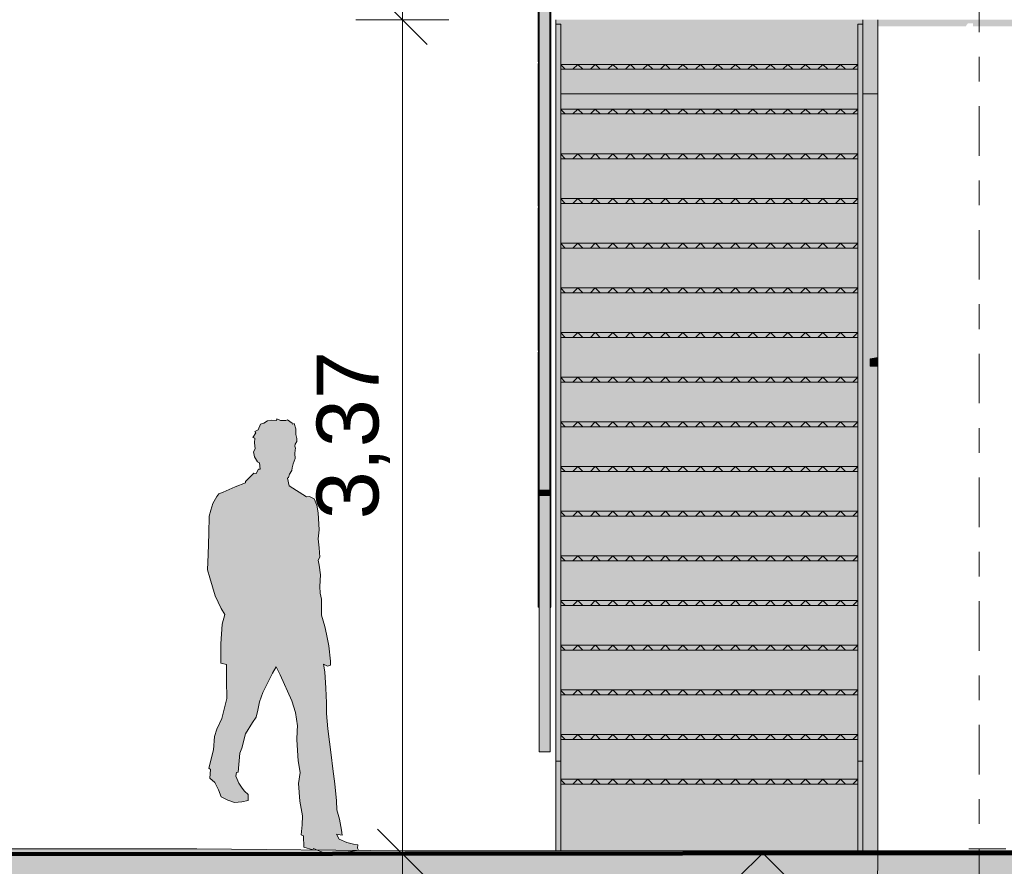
# Model space of a CAD drawing. Header units: metres. Extents: x -111 to -1, y -8 to 26.
# Tile 6 of 209: x -61.63 to -57.65, y -0.07 to 3.35. Entities that reach past the tile are written whole.
import ezdxf
from ezdxf.enums import TextEntityAlignment as Align

# ---------------------------------------------------------------- set-up
doc = ezdxf.new("R2010")
doc.units = ezdxf.units.M
doc.header["$MEASUREMENT"] = 0
for name, pattern in [('Raster', [0.4, 0.2, -0.1, 0, -0.1]), ('Strichlinie eng', [0.23, 0.15, -0.08]), ('Untersicht', [0.2, 0.15, -0.05])]:
    doc.linetypes.add(name, pattern=pattern)
for name, color, linetype in [('10 Wand außen', 7, 'Continuous'), ('10 Wand innen tragend', 7, 'Continuous'), ('20 Decke', 7, 'Continuous'), ('40 Absturzsicherung', 7, 'Continuous'), ('40 Treppe', 7, 'Continuous'), ('60 Auffüllung gesamt', 7, 'Continuous'), ('60 Ausstattung außen', 7, 'Continuous'), ('60 Gelände 2D Übersicht', 7, 'Continuous'), ('90 Achsraster', 7, 'Continuous'), ('94 Genehmigungsplanung Bemaßung', 7, 'Continuous')]:
    doc.layers.add(name, color=color, linetype=linetype)
doc.styles.add('ERSTELLTER_STIL_1', font='arial.ttf')
doc.styles.add('ERSTELLTER_STIL_2', font='arial.ttf')
doc.dimstyles.new('ERSTELLTER_STIL__1', dxfattribs={"dimtxt": 0.25, "dimasz": 0.19, "dimexe": 0.18, "dimexo": 0.1, "dimgap": 0, "dimtad": 1, "dimtih": 1, "dimtoh": 1, "dimzin": 0, "dimdsep": 46, "dimtxsty": 'ERSTELLTER_STIL_2', "dimblk": 'ARROWHEAD_6', "dimblk1": 'ARROWHEAD_6', "dimblk2": 'ARROWHEAD_6', "dimcen": 0.09, "dimclrd": 7, "dimclre": 7, "dimclrt": 7, "dimazin": 0, "dimtfac": 1, "dimtdec": 4, "dimtmove": 0, "dimatfit": 3, "dimfxl": 1, "dimtolj": 1, "dimtzin": 0, "dimarcsym": 0})
doc.dimstyles.new('ERSTELLTER_STIL__2', dxfattribs={"dimtxt": 0.2, "dimasz": 0.19, "dimexe": 0.18, "dimexo": 0.1, "dimgap": 0, "dimtad": 1, "dimzin": 0, "dimdsep": 46, "dimtxsty": 'ERSTELLTER_STIL_2', "dimblk": 'ARROWHEAD_10', "dimblk1": 'ARROWHEAD_10', "dimblk2": 'ARROWHEAD_10', "dimcen": 0.09, "dimclrd": 256, "dimclre": 256, "dimclrt": 256, "dimazin": 0, "dimtfac": 1, "dimtdec": 4, "dimtmove": 0, "dimatfit": 3, "dimfxl": 1, "dimtolj": 1, "dimtzin": 0, "dimarcsym": 0})
doc.dimstyles.new('ERSTELLTER_STIL__3', dxfattribs={"dimtxt": 0.25, "dimasz": 0.19, "dimexe": 0.18, "dimexo": 0.1, "dimgap": 0, "dimtad": 1, "dimzin": 0, "dimdsep": 46, "dimtxsty": 'ERSTELLTER_STIL_2', "dimblk": 'ARROWHEAD_6', "dimblk1": 'ARROWHEAD_6', "dimblk2": 'ARROWHEAD_6', "dimcen": 0.09, "dimclrd": 7, "dimclre": 7, "dimclrt": 7, "dimazin": 0, "dimtfac": 1, "dimtdec": 4, "dimtmove": 0, "dimatfit": 3, "dimfxl": 1, "dimtolj": 1, "dimtzin": 0, "dimarcsym": 0})

# ---------------------------------------------------------------- blocks, each defined once
blk = doc.blocks.new('Mann gehend Kontur 02 27[14]_1', base_point=(-60.3644, -0.0208))
at = {"layer": '60 Ausstattung außen', "linetype": 'Continuous', "lineweight": 0, "true_color": 0xffffff}
blk.add_hatch(color=7, dxfattribs=at).paths.add_polyline_path([(-60.5923, 0.7344), (-60.5755, 0.7031), (-60.5285, 0.5977), (-60.5139, 0.5498), (-60.5061, 0.4968), (-60.5078, 0.4765), (-60.5083, 0.4399), (-60.5038, 0.3553), (-60.4954, 0.3078), (-60.5027, 0.2633), (-60.4971, 0.1917), (-60.4854, 0.1325), (-60.487, 0.097), (-60.4915, 0.0558), (-60.4814, 0.0524), (-60.4809, 0.0062), (-60.4445, -0.0051), (-60.4411, 0.0011), (-60.3974, -0.0186), (-60.3644, -0.0208), (-60.3201, -0.0158), (-60.2927, -0.0118), (-60.2596, -0.0062), (-60.2636, 0.0028), (-60.263, 0.0158), (-60.2793, 0.0181), (-60.3073, 0.0254), (-60.3381, 0.0384), (-60.3481, 0.0592), (-60.3252, 0.0541), (-60.328, 0.0756), (-60.3364, 0.1195), (-60.3476, 0.1573), (-60.3487, 0.1934), (-60.3549, 0.2621), (-60.3633, 0.323), (-60.3705, 0.38), (-60.3834, 0.4848), (-60.3885, 0.5468), (-60.3885, 0.5891), (-60.3913, 0.6494), (-60.3963, 0.7142), (-60.4014, 0.7458), (-60.3851, 0.7379), (-60.3733, 0.7413), (-60.3722, 0.7582), (-60.3801, 0.8197), (-60.389, 0.8666), (-60.3963, 0.8981), (-60.4098, 0.9444), (-60.4092, 1.0081), (-60.4148, 1.0323), (-60.4159, 1.0595), (-60.4131, 1.1063), (-60.4182, 1.1452), (-60.4226, 1.166), (-60.4154, 1.1785), (-60.4187, 1.2152), (-60.4226, 1.2519), (-60.4182, 1.2885), (-60.4226, 1.3579), (-60.4277, 1.3879), (-60.4389, 1.4132), (-60.4579, 1.4228), (-60.4702, 1.4217), (-60.5397, 1.4662), (-60.547, 1.4978), (-60.5419, 1.5006), (-60.538, 1.5136), (-60.5296, 1.5277), (-60.5274, 1.5395), (-60.5235, 1.5553), (-60.5162, 1.5773), (-60.5173, 1.597), (-60.5162, 1.6111), (-60.5145, 1.6184), (-60.5167, 1.6263), (-60.5162, 1.6349), (-60.5089, 1.6456), (-60.5083, 1.658), (-60.5134, 1.6732), (-60.513, 1.6961), (-60.5193, 1.7185), (-60.5257, 1.7153), (-60.5281, 1.719), (-60.5459, 1.7336), (-60.5531, 1.7307), (-60.5744, 1.7307), (-60.589, 1.7369), (-60.5911, 1.7304), (-60.6097, 1.7313), (-60.6271, 1.7291), (-60.6416, 1.7193), (-60.655, 1.7157), (-60.6646, 1.6923), (-60.6782, 1.6855), (-60.6741, 1.6804), (-60.6864, 1.6613), (-60.6786, 1.6584), (-60.6797, 1.6398), (-60.6775, 1.6162), (-60.6836, 1.6043), (-60.6803, 1.584), (-60.668, 1.5637), (-60.659, 1.5592), (-60.6573, 1.5332), (-60.664, 1.5332), (-60.6736, 1.5163), (-60.6825, 1.5174), (-60.7156, 1.4836), (-60.7167, 1.4785), (-60.7576, 1.4627), (-60.8069, 1.4407), (-60.8242, 1.434), (-60.8326, 1.4227), (-60.8477, 1.3956), (-60.8556, 1.3684), (-60.8623, 1.3436), (-60.864, 1.2732), (-60.8673, 1.1885), (-60.8701, 1.1276), (-60.8606, 1.0949), (-60.8393, 1.0222), (-60.8147, 0.9713), (-60.799, 0.9465), (-60.8108, 0.907), (-60.8164, 0.828), (-60.8158, 0.7936), (-60.8164, 0.7502), (-60.7934, 0.7445), (-60.7929, 0.6791), (-60.7912, 0.6074), (-60.801, 0.5688), (-60.8121, 0.526), (-60.8315, 0.4828), (-60.8416, 0.4528), (-60.8449, 0.3998), (-60.8645, 0.326), (-60.8575, 0.3197), (-60.8599, 0.2851), (-60.8402, 0.268), (-60.8259, 0.2386), (-60.8147, 0.2099), (-60.7878, 0.1963), (-60.7604, 0.1862), (-60.7312, 0.189), (-60.7055, 0.1946), (-60.7049, 0.2059), (-60.7059, 0.2189), (-60.72, 0.233), (-60.7301, 0.2448), (-60.743, 0.2645), (-60.7548, 0.2933), (-60.7525, 0.3074), (-60.7464, 0.3091), (-60.7396, 0.3864), (-60.7307, 0.4067), (-60.7161, 0.4648), (-60.6881, 0.5099), (-60.673, 0.5313), (-60.6668, 0.5601), (-60.6596, 0.5929), (-60.6461, 0.6318), (-60.6075, 0.7096)])
at = {"layer": '60 Ausstattung außen', "color": 7, "linetype": 'Continuous', "lineweight": 13, "flags": 128}
blk.add_lwpolyline([(-60.5923, 0.7344), (-60.6075, 0.7096), (-60.6461, 0.6318), (-60.6596, 0.5929), (-60.6668, 0.5601), (-60.673, 0.5313), (-60.6881, 0.5099), (-60.7161, 0.4648), (-60.7307, 0.4067), (-60.7396, 0.3864), (-60.7464, 0.3091), (-60.7525, 0.3074), (-60.7548, 0.2933), (-60.743, 0.2645), (-60.7301, 0.2448), (-60.72, 0.233), (-60.7059, 0.2189), (-60.7049, 0.2059), (-60.7055, 0.1946), (-60.7312, 0.189), (-60.7604, 0.1862), (-60.7878, 0.1963), (-60.8147, 0.2099), (-60.8259, 0.2386), (-60.8402, 0.268), (-60.8599, 0.2851), (-60.8575, 0.3197), (-60.8645, 0.326), (-60.8449, 0.3998), (-60.8416, 0.4528), (-60.8315, 0.4828), (-60.8121, 0.526), (-60.801, 0.5688), (-60.7912, 0.6074), (-60.7929, 0.6791), (-60.7934, 0.7445), (-60.8164, 0.7502), (-60.8158, 0.7936), (-60.8164, 0.828), (-60.8108, 0.907), (-60.799, 0.9465), (-60.8147, 0.9713), (-60.8393, 1.0222), (-60.8606, 1.0949), (-60.8701, 1.1276), (-60.8673, 1.1885), (-60.864, 1.2732), (-60.8623, 1.3436), (-60.8556, 1.3684), (-60.8477, 1.3956), (-60.8326, 1.4227), (-60.8242, 1.434), (-60.8069, 1.4407), (-60.7576, 1.4627), (-60.7167, 1.4785), (-60.7156, 1.4836), (-60.6825, 1.5174), (-60.6736, 1.5163), (-60.664, 1.5332), (-60.6573, 1.5332), (-60.659, 1.5592), (-60.668, 1.5637), (-60.6803, 1.584), (-60.6836, 1.6043), (-60.6775, 1.6162), (-60.6797, 1.6398), (-60.6786, 1.6584), (-60.6864, 1.6613), (-60.6741, 1.6804), (-60.6782, 1.6855), (-60.6646, 1.6923), (-60.655, 1.7157), (-60.6416, 1.7193), (-60.6271, 1.7291), (-60.6097, 1.7313), (-60.5911, 1.7304), (-60.589, 1.7369), (-60.5744, 1.7307), (-60.5531, 1.7307), (-60.5459, 1.7336), (-60.5281, 1.719), (-60.5257, 1.7153), (-60.5193, 1.7185), (-60.513, 1.6961), (-60.5134, 1.6732), (-60.5083, 1.658), (-60.5089, 1.6456), (-60.5162, 1.6349), (-60.5167, 1.6263), (-60.5145, 1.6184), (-60.5162, 1.6111), (-60.5173, 1.597), (-60.5162, 1.5773), (-60.5235, 1.5553), (-60.5274, 1.5395), (-60.5296, 1.5277), (-60.538, 1.5136), (-60.5419, 1.5006), (-60.547, 1.4978), (-60.5397, 1.4662), (-60.4702, 1.4217), (-60.4579, 1.4228), (-60.4389, 1.4132), (-60.4277, 1.3879), (-60.4226, 1.3579), (-60.4182, 1.2885), (-60.4226, 1.2519), (-60.4187, 1.2152), (-60.4154, 1.1785), (-60.4226, 1.166), (-60.4182, 1.1452), (-60.4131, 1.1063), (-60.4159, 1.0595), (-60.4148, 1.0323), (-60.4092, 1.0081), (-60.4098, 0.9444), (-60.3963, 0.8981), (-60.389, 0.8666), (-60.3801, 0.8197), (-60.3722, 0.7582), (-60.3733, 0.7413), (-60.3851, 0.7379), (-60.4014, 0.7458), (-60.3963, 0.7142), (-60.3913, 0.6494), (-60.3885, 0.5891), (-60.3885, 0.5468), (-60.3834, 0.4848), (-60.3705, 0.38), (-60.3633, 0.323), (-60.3549, 0.2621), (-60.3487, 0.1934), (-60.3476, 0.1573), (-60.3364, 0.1195), (-60.328, 0.0756), (-60.3252, 0.0541), (-60.3481, 0.0592), (-60.3381, 0.0384), (-60.3073, 0.0254), (-60.2793, 0.0181), (-60.263, 0.0158), (-60.2636, 0.0028), (-60.2596, -0.0062), (-60.2927, -0.0118), (-60.3201, -0.0158), (-60.3644, -0.0208), (-60.3974, -0.0186), (-60.4411, 0.0011), (-60.4445, -0.0051), (-60.4809, 0.0062), (-60.4814, 0.0524), (-60.4915, 0.0558), (-60.487, 0.097), (-60.4854, 0.1325), (-60.4971, 0.1917), (-60.5027, 0.2633), (-60.4954, 0.3078), (-60.5038, 0.3553), (-60.5083, 0.4399), (-60.5078, 0.4765), (-60.5061, 0.4968), (-60.5139, 0.5498), (-60.5285, 0.5977), (-60.5755, 0.7031)], close=True, dxfattribs=at)
blk = doc.blocks.new('*D120', base_point=(-27236.1321, 0))
at = {"layer": '94 Genehmigungsplanung Bemaßung', "color": 7, "linetype": 'Continuous', "lineweight": 13}
for p, q in [((-58.1625, 9.3843), (-58.1625, 9.7593)), ((-17.3411, 9.3843), (-17.3411, 9.7593)), ((-58.0625, 9.6718), (-58.2625, 9.4718)), ((-17.2411, 9.6718), (-17.4411, 9.4718)), ((-58.3125, 9.5718), (-58.1625, 9.5718)), ((-58.1625, 9.5718), (-17.3411, 9.5718))]:
    blk.add_line(p, q, dxfattribs=at)
at = {"layer": '94 Genehmigungsplanung Bemaßung', "color": 7, "lineweight": 13, "insert": (-38.1808, 9.6218), "char_height": 0.25, "attachment_point": 7, "style": 'ERSTELLTER_STIL_2'}
blk.add_mtext('\\A1;{\\pql;\\fArial|b0|i0|c0|p0;\\W1.000000;40,82}', dxfattribs=at)
blk = doc.blocks.new('ARROWHEAD_6')
at = {"color": 0, "linetype": 'Continuous', "lineweight": 0}
for p, q in [((-0.5, -0.5), (0.5, 0.5)), ((0, 0), (-1, 0))]:
    blk.add_line(p, q, dxfattribs=at)
blk = doc.blocks.new('*D135', base_point=(-27236.1321, 0))
at = {"layer": '60 Gelände 2D Übersicht', "linetype": 'Continuous', "lineweight": 18, "true_color": 0xf50000}
for points in [[(-58.627, -0.0183), (-58.727, -0.1183), (-58.527, -0.1183)], [(-58.627, -1.4218), (-58.527, -1.3218), (-58.727, -1.3218)]]:
    blk.add_hatch(color=1, dxfattribs=at).paths.add_polyline_path(points)
at = {"layer": '60 Gelände 2D Übersicht', "color": 1, "linetype": 'Continuous', "lineweight": 18, "true_color": 0xf50000}
for p, q in [((-58.4395, -0.0183), (-58.8145, -0.0183)), ((-58.627, -0.0183), (-58.727, -0.1183)), ((-58.627, -0.0183), (-58.527, -0.1183)), ((-58.527, -0.1183), (-58.727, -0.1183)), ((-58.627, -1.3218), (-58.627, -0.1183)), ((-58.727, -1.3218), (-58.527, -1.3218)), ((-58.627, -1.4218), (-58.727, -1.3218)), ((-58.627, -1.4218), (-58.527, -1.3218)), ((-58.4395, -1.4218), (-58.8145, -1.4218))]:
    blk.add_line(p, q, dxfattribs=at)
at = {"layer": '60 Gelände 2D Übersicht', "color": 1, "lineweight": 18, "true_color": 0xf50000, "insert": (-58.6191, -1.0373), "char_height": 0.2, "attachment_point": 7, "rotation": 90, "style": 'ERSTELLTER_STIL_2'}
blk.add_mtext('\\A1;{\\pql;\\fArial|b0|i0|c0|p0;\\W1.000000;1,40\\fArial|b0|i0|c0|p0;\\W1.000000;\\A1{\\H.66x;\\S5^  ;}}', dxfattribs=at)
blk = doc.blocks.new('ARROWHEAD_10')
at = {"linetype": 'Continuous', "lineweight": 0}
blk.add_hatch(color=0, dxfattribs=at).paths.add_polyline_path([(-0.525, 0.525), (0, 0), (-0.525, -0.525)])
at = {"color": 0, "linetype": 'Continuous', "lineweight": 0}
blk.add_line((0, 0), (-1, 0), dxfattribs=at)
blk = doc.blocks.new('*D136', base_point=(-27236.1321, 0))
at = {"layer": '94 Genehmigungsplanung Bemaßung', "color": 7, "linetype": 'Continuous', "lineweight": 13}
for p, q in [((-60.1824, 3.45), (-59.9824, 3.25)), ((-59.8949, 3.35), (-60.2699, 3.35)), ((-60.0824, -0.0205), (-60.0824, 3.35)), ((-60.1824, 0.0795), (-59.9824, -0.1205)), ((-59.8949, -0.0205), (-60.2699, -0.0205)), ((-60.0824, -0.1705), (-60.0824, -0.0205))]:
    blk.add_line(p, q, dxfattribs=at)
at = {"layer": '94 Genehmigungsplanung Bemaßung', "color": 7, "lineweight": 13, "insert": (-60.1324, 1.3311), "char_height": 0.25, "attachment_point": 7, "rotation": 90, "style": 'ERSTELLTER_STIL_2'}
blk.add_mtext('\\A1;{\\pql;\\fArial|b0|i0|c0|p0;\\W1.000000;3,37}', dxfattribs=at)
blk = doc.blocks.new('*D137', base_point=(-27236.1321, 0))
at = {"layer": '94 Genehmigungsplanung Bemaßung', "color": 7, "linetype": 'Continuous', "lineweight": 13}
for p, q in [((-60.0824, 4.3481), (-60.0824, 4.4981)), ((-59.9824, 4.2481), (-60.1824, 4.4481)), ((-59.8949, 4.3481), (-60.2699, 4.3481)), ((-60.0824, 3.35), (-60.0824, 4.3481)), ((-60.1824, 3.45), (-59.9824, 3.25)), ((-59.8949, 3.35), (-60.2699, 3.35))]:
    blk.add_line(p, q, dxfattribs=at)
at = {"layer": '94 Genehmigungsplanung Bemaßung', "color": 7, "lineweight": 13, "insert": (-60.1324, 3.5154), "char_height": 0.25, "attachment_point": 7, "rotation": 90, "style": 'ERSTELLTER_STIL_2'}
blk.add_mtext('\\A1;{\\pql;\\fArial|b0|i0|c0|p0;\\W1.000000;1,00}', dxfattribs=at)
blk = doc.blocks.new('Standard-Rastermarker[22]_1', base_point=(-57.7525, 10))
at = {"layer": '90 Achsraster', "color": 14, "linetype": 'Raster', "lineweight": 18, "true_color": 0xa80000}
blk.add_line((-57.7525, 9), (-57.7525, -1), dxfattribs=at)
at = {"layer": '90 Achsraster', "color": 14, "lineweight": 18, "true_color": 0xa80000, "style": 'ERSTELLTER_STIL_1'}
for tag, p in [('AC_MarkerText_1_0', (-57.7525, 10.5)), ('AC_MarkerText_1_1', (-57.7525, -2.2))]:
    blk.add_attdef(tag, text='', height=0.3, rotation=360, dxfattribs=at).set_placement(p, align=Align.TOP_CENTER)

msp = doc.modelspace()

# ---------------------------------------------------------------- hatches: boundary and pattern name
at = {"layer": '10 Wand außen', "linetype": 'Continuous', "lineweight": 0, "true_color": 0x000000}
for points in [[(-58.1625, 3.35), (-58.1625, 3.3226), (-57.8072, 3.3226), (-57.7978, 3.3359), (-57.7772, 3.3359), (-57.7772, 3.3226), (-55.8072, 3.3226), (-55.7978, 3.3359), (-55.7772, 3.3359), (-55.7772, 3.3226), (-53.8072, 3.3226), (-53.7978, 3.3359), (-53.7772, 3.3359), (-53.7772, 3.3226), (-51.8072, 3.3226), (-51.7978, 3.3359), (-51.7772, 3.3359), (-51.7772, 3.3226), (-49.8072, 3.3226), (-49.7978, 3.3359), (-49.7772, 3.3359), (-49.7772, 3.3226), (-47.8072, 3.3226), (-47.7978, 3.3359), (-47.7772, 3.3359), (-47.7772, 3.3226), (-45.8072, 3.3226), (-45.7978, 3.3359), (-45.7772, 3.3359), (-45.7772, 3.3226), (-43.8072, 3.3226), (-43.7978, 3.3359), (-43.7772, 3.3359), (-43.7772, 3.3226), (-41.8072, 3.3226), (-41.7978, 3.3359), (-41.7772, 3.3359), (-41.7772, 3.3226), (-39.8072, 3.3226), (-39.7978, 3.3359), (-39.7772, 3.3359), (-39.7772, 3.3226), (-37.924, 3.3226), (-37.924, 1.8506), (-37.9269, 1.8451), (-37.9269, 1.7882), (-37.924, 1.7867), (-37.924, 0.1506), (-37.9269, 0.1451), (-37.9269, 0.0882), (-37.924, 0.0867), (-37.924, -0.0045), (-37.7874, -0.0044), (-37.7874, 0), (-37.8011, 0), (-37.8011, 0.3), (-37.8411, 0.3), (-37.8411, 0.33), (-37.8011, 0.33), (-37.8011, 2), (-37.8411, 2), (-37.8411, 2.03), (-37.8011, 2.03), (-37.8011, 3.35)], [(-58.1925, 1.95), (-58.1625, 1.95), (-58.1625, 1.985), (-58.1925, 1.98)]]:
    msp.add_hatch(color=18, dxfattribs=at).paths.add_polyline_path(points)
at = {"layer": '10 Wand innen tragend', "linetype": 'Continuous', "lineweight": 0, "true_color": 0x000000}
for points in [[(-58.2425, 3.05), (-59.4425, 3.05), (-59.4425, 2.9889), (-58.2425, 2.9889)], [(-58.2225, 3.05), (-58.2225, -0.0085), (-58.1625, -0.0085), (-58.1625, 1.95), (-58.1925, 1.95), (-58.1925, 1.98), (-58.1625, 1.985), (-58.1625, 3.05)], [(-59.4425, 2.8083), (-58.2425, 2.8083), (-58.2425, 2.9689), (-59.4425, 2.9689)], [(-58.2425, 2.7883), (-59.4425, 2.7883), (-59.4425, 2.6278), (-58.2425, 2.6278)], [(-59.4425, 2.4472), (-58.2425, 2.4472), (-58.2425, 2.6078), (-59.4425, 2.6078)], [(-59.4425, 2.4272), (-59.4425, 2.2667), (-58.2425, 2.2667), (-58.2425, 2.4272)], [(-59.4425, 2.2467), (-59.4425, 2.0861), (-58.2425, 2.0861), (-58.2425, 2.2467)], [(-59.4425, 2.0661), (-59.4425, 1.9056), (-58.2425, 1.9056), (-58.2425, 2.0661)], [(-59.4425, 1.8856), (-59.4425, 1.725), (-58.2425, 1.725), (-58.2425, 1.8856)], [(-58.2425, 1.705), (-59.4425, 1.705), (-59.4425, 1.5444), (-58.2425, 1.5444)], [(-59.4425, 1.3639), (-58.2425, 1.3639), (-58.2425, 1.5244), (-59.4425, 1.5244)], [(-58.2425, 1.3439), (-59.4425, 1.3439), (-59.4425, 1.1833), (-58.2425, 1.1833)], [(-59.4425, 1.0028), (-58.2425, 1.0028), (-58.2425, 1.1633), (-59.4425, 1.1633)], [(-59.4425, 0.8222), (-58.2425, 0.8222), (-58.2425, 0.9828), (-59.4425, 0.9828)], [(-59.4425, 0.6417), (-58.2425, 0.6417), (-58.2425, 0.8022), (-59.4425, 0.8022)], [(-59.4425, 0.4611), (-58.2425, 0.4611), (-58.2425, 0.6217), (-59.4425, 0.6217)], [(-59.4425, 0.4411), (-59.4425, 0.2806), (-58.2425, 0.2806), (-58.2425, 0.4411)], [(-59.4425, -0.0087), (-58.2425, -0.0085), (-58.2425, 0.2606), (-59.4425, 0.2606)]]:
    msp.add_hatch(color=18, dxfattribs=at).paths.add_polyline_path(points)
at = {"layer": '20 Decke', "linetype": 'Continuous', "lineweight": 0, "true_color": 0x000000}
for points in [[(-59.4425, 3.3322), (-59.4425, 3.1694), (-58.2425, 3.1694), (-58.2425, 3.3322), (-58.2225, 3.3322), (-58.2225, 3.35), (-59.4625, 3.35), (-59.4625, 3.3322)], [(-58.1625, 3.35), (-58.2225, 3.35), (-58.2225, 3.05), (-58.1625, 3.05)], [(-59.4425, 3.1494), (-59.4425, 3.05), (-58.2425, 3.05), (-58.2425, 3.1494)]]:
    msp.add_hatch(color=18, dxfattribs=at).paths.add_polyline_path(points)
at = {"layer": '40 Absturzsicherung', "linetype": 'Continuous', "lineweight": 0, "true_color": 0x000000}
for points in [[(-59.53, 4.3631), (-59.53, 1.447), (-59.485, 1.447), (-59.485, 4.3631)], [(-59.5325, 3.1801), (-59.53, 3.1801), (-59.53, 3.7564), (-59.5325, 3.7564)], [(-59.485, 3.1801), (-59.4825, 3.1801), (-59.4825, 3.7564), (-59.485, 3.7564)], [(-59.5325, 3.1801), (-59.5325, 3.1732), (-59.53, 3.1732), (-59.53, 3.1801)], [(-59.53, 3.1732), (-59.5325, 3.1732), (-59.5325, 2.5969), (-59.53, 2.5969)], [(-59.485, 3.1801), (-59.485, 3.1732), (-59.4825, 3.1732), (-59.4825, 3.1801)], [(-59.485, 2.5969), (-59.4825, 2.5969), (-59.4825, 3.1732), (-59.485, 3.1732)], [(-59.5325, 2.5969), (-59.5325, 2.5899), (-59.53, 2.5899), (-59.53, 2.5969)], [(-59.5325, 2.5899), (-59.5325, 2.0137), (-59.53, 2.0137), (-59.53, 2.5899)], [(-59.485, 2.5969), (-59.485, 2.5899), (-59.4825, 2.5899), (-59.4825, 2.5969)], [(-59.485, 2.5899), (-59.485, 2.0137), (-59.4825, 2.0137), (-59.4825, 2.5899)], [(-59.5325, 2.0137), (-59.5325, 2.0067), (-59.53, 2.0067), (-59.53, 2.0137)], [(-59.5325, 2.0067), (-59.5325, 0.9767), (-59.53, 0.9767), (-59.53, 2.0067)], [(-59.485, 2.0137), (-59.485, 2.0067), (-59.4825, 2.0067), (-59.4825, 2.0137)], [(-59.4825, 2.0067), (-59.485, 2.0067), (-59.485, 0.9767), (-59.4825, 0.9767)], [(-59.53, 1.447), (-59.53, 1.432), (-59.485, 1.432), (-59.485, 1.447)], [(-59.53, 1.4268), (-59.485, 1.4268), (-59.485, 1.432), (-59.53, 1.432)], [(-59.53, 0.3918), (-59.485, 0.3918), (-59.485, 1.4268), (-59.53, 1.4268)]]:
    msp.add_hatch(color=18, dxfattribs=at).paths.add_polyline_path(points)
at = {"layer": '40 Treppe', "linetype": 'Continuous', "lineweight": 0, "true_color": 0x000000}
for points in [[(-59.4625, 3.3322), (-59.4625, 0.3536), (-59.4425, 0.3536), (-59.4425, 3.3322)], [(-58.2425, 3.3322), (-58.2425, 0.3536), (-58.2225, 0.3536), (-58.2225, 3.3322)], [(-58.2425, 3.1494), (-58.2425, 3.1694), (-59.4425, 3.1694), (-59.4425, 3.1494)], [(-58.2425, 2.9689), (-58.2425, 2.9889), (-59.4425, 2.9889), (-59.4425, 2.9689)], [(-58.2425, 2.7883), (-58.2425, 2.8083), (-59.4425, 2.8083), (-59.4425, 2.7883)], [(-58.2425, 2.6078), (-58.2425, 2.6278), (-59.4425, 2.6278), (-59.4425, 2.6078)], [(-58.2425, 2.4272), (-58.2425, 2.4472), (-59.4425, 2.4472), (-59.4425, 2.4272)], [(-58.2425, 2.2467), (-58.2425, 2.2667), (-59.4425, 2.2667), (-59.4425, 2.2467)], [(-58.2425, 2.0661), (-58.2425, 2.0861), (-59.4425, 2.0861), (-59.4425, 2.0661)], [(-58.2425, 1.8856), (-58.2425, 1.9056), (-59.4425, 1.9056), (-59.4425, 1.8856)], [(-58.2425, 1.705), (-58.2425, 1.725), (-59.4425, 1.725), (-59.4425, 1.705)], [(-58.2425, 1.5244), (-58.2425, 1.5444), (-59.4425, 1.5444), (-59.4425, 1.5244)], [(-58.2425, 1.3439), (-58.2425, 1.3639), (-59.4425, 1.3639), (-59.4425, 1.3439)], [(-58.2425, 1.1633), (-58.2425, 1.1833), (-59.4425, 1.1833), (-59.4425, 1.1633)], [(-58.2425, 0.9828), (-58.2425, 1.0028), (-59.4425, 1.0028), (-59.4425, 0.9828)], [(-58.2425, 0.8022), (-58.2425, 0.8222), (-59.4425, 0.8222), (-59.4425, 0.8022)], [(-58.2425, 0.6217), (-58.2425, 0.6417), (-59.4425, 0.6417), (-59.4425, 0.6217)], [(-58.2425, 0.4411), (-58.2425, 0.4611), (-59.4425, 0.4611), (-59.4425, 0.4411)], [(-59.4425, 0.3536), (-59.4625, 0.3536), (-59.4625, -0.0087), (-59.4425, -0.0087)], [(-58.2225, 0.3536), (-58.2425, 0.3536), (-58.2425, -0.0085), (-58.2225, -0.0085)], [(-58.2425, 0.2606), (-58.2425, 0.2806), (-59.4425, 0.2806), (-59.4425, 0.2606)]]:
    msp.add_hatch(color=18, dxfattribs=at).paths.add_polyline_path(points)
at = {"layer": '40 Treppe', "linetype": 'Continuous', "lineweight": 18, "true_color": 0xa85100}
h = msp.add_hatch(dxfattribs=at)
h.set_pattern_fill('Raster_5x5_Diagonal_0001', color=34, style=0, pattern_type=2)
h.set_pattern_definition([(135, (-58.24249, 3.169444), (0.0353553, 0.0353553), []), (45, (-58.24249, 3.169444), (-0.0353553, 0.0353553), [])])
h.paths.add_polyline_path([(-58.2425, 3.1494), (-58.2425, 3.1694), (-59.4425, 3.1694), (-59.4425, 3.1494)])
h = msp.add_hatch(dxfattribs=at)
h.set_pattern_fill('Raster_5x5_Diagonal_0001', color=34, style=0, pattern_type=2)
h.set_pattern_definition([(135, (-58.24249, 2.98889), (0.0353553, 0.0353553), []), (45, (-58.24249, 2.98889), (-0.0353553, 0.0353553), [])])
h.paths.add_polyline_path([(-58.2425, 2.9689), (-58.2425, 2.9889), (-59.4425, 2.9889), (-59.4425, 2.9689)])
h = msp.add_hatch(dxfattribs=at)
h.set_pattern_fill('Raster_5x5_Diagonal_0001', color=34, style=0, pattern_type=2)
h.set_pattern_definition([(135, (-58.24249, 2.808333), (0.0353553, 0.0353553), []), (45, (-58.24249, 2.808333), (-0.0353553, 0.0353553), [])])
h.paths.add_polyline_path([(-58.2425, 2.7883), (-58.2425, 2.8083), (-59.4425, 2.8083), (-59.4425, 2.7883)])
h = msp.add_hatch(dxfattribs=at)
h.set_pattern_fill('Raster_5x5_Diagonal_0001', color=34, style=0, pattern_type=2)
h.set_pattern_definition([(135, (-58.24249, 2.62778), (0.0353553, 0.0353553), []), (45, (-58.24249, 2.62778), (-0.0353553, 0.0353553), [])])
h.paths.add_polyline_path([(-58.2425, 2.6078), (-58.2425, 2.6278), (-59.4425, 2.6278), (-59.4425, 2.6078)])
h = msp.add_hatch(dxfattribs=at)
h.set_pattern_fill('Raster_5x5_Diagonal_0001', color=34, style=0, pattern_type=2)
h.set_pattern_definition([(135, (-58.24249, 2.44722), (0.0353553, 0.0353553), []), (45, (-58.24249, 2.44722), (-0.0353553, 0.0353553), [])])
h.paths.add_polyline_path([(-58.2425, 2.4272), (-58.2425, 2.4472), (-59.4425, 2.4472), (-59.4425, 2.4272)])
h = msp.add_hatch(dxfattribs=at)
h.set_pattern_fill('Raster_5x5_Diagonal_0001', color=34, style=0, pattern_type=2)
h.set_pattern_definition([(135, (-58.24249, 2.266667), (0.0353553, 0.0353553), []), (45, (-58.24249, 2.266667), (-0.0353553, 0.0353553), [])])
h.paths.add_polyline_path([(-58.2425, 2.2467), (-58.2425, 2.2667), (-59.4425, 2.2667), (-59.4425, 2.2467)])
h = msp.add_hatch(dxfattribs=at)
h.set_pattern_fill('Raster_5x5_Diagonal_0001', color=34, style=0, pattern_type=2)
h.set_pattern_definition([(135, (-58.24249, 2.08611), (0.0353553, 0.0353553), []), (45, (-58.24249, 2.08611), (-0.0353553, 0.0353553), [])])
h.paths.add_polyline_path([(-58.2425, 2.0661), (-58.2425, 2.0861), (-59.4425, 2.0861), (-59.4425, 2.0661)])
h = msp.add_hatch(dxfattribs=at)
h.set_pattern_fill('Raster_5x5_Diagonal_0001', color=34, style=0, pattern_type=2)
h.set_pattern_definition([(135, (-58.24249, 1.905556), (0.0353553, 0.0353553), []), (45, (-58.24249, 1.905556), (-0.0353553, 0.0353553), [])])
h.paths.add_polyline_path([(-58.2425, 1.8856), (-58.2425, 1.9056), (-59.4425, 1.9056), (-59.4425, 1.8856)])
h = msp.add_hatch(dxfattribs=at)
h.set_pattern_fill('Raster_5x5_Diagonal_0001', color=34, style=0, pattern_type=2)
h.set_pattern_definition([(135, (-58.24249, 1.725), (0.0353553, 0.0353553), []), (45, (-58.24249, 1.725), (-0.0353553, 0.0353553), [])])
h.paths.add_polyline_path([(-58.2425, 1.705), (-58.2425, 1.725), (-59.4425, 1.725), (-59.4425, 1.705)])
h = msp.add_hatch(dxfattribs=at)
h.set_pattern_fill('Raster_5x5_Diagonal_0001', color=34, style=0, pattern_type=2)
h.set_pattern_definition([(135, (-58.24249, 1.544444), (0.0353553, 0.0353553), []), (45, (-58.24249, 1.544444), (-0.0353553, 0.0353553), [])])
h.paths.add_polyline_path([(-58.2425, 1.5244), (-58.2425, 1.5444), (-59.4425, 1.5444), (-59.4425, 1.5244)])
h = msp.add_hatch(dxfattribs=at)
h.set_pattern_fill('Raster_5x5_Diagonal_0001', color=34, style=0, pattern_type=2)
h.set_pattern_definition([(135, (-58.24249, 1.36389), (0.0353553, 0.0353553), []), (45, (-58.24249, 1.36389), (-0.0353553, 0.0353553), [])])
h.paths.add_polyline_path([(-58.2425, 1.3439), (-58.2425, 1.3639), (-59.4425, 1.3639), (-59.4425, 1.3439)])
h = msp.add_hatch(dxfattribs=at)
h.set_pattern_fill('Raster_5x5_Diagonal_0001', color=34, style=0, pattern_type=2)
h.set_pattern_definition([(135, (-58.24249, 1.183333), (0.0353553, 0.0353553), []), (45, (-58.24249, 1.183333), (-0.0353553, 0.0353553), [])])
h.paths.add_polyline_path([(-58.2425, 1.1633), (-58.2425, 1.1833), (-59.4425, 1.1833), (-59.4425, 1.1633)])
h = msp.add_hatch(dxfattribs=at)
h.set_pattern_fill('Raster_5x5_Diagonal_0001', color=34, style=0, pattern_type=2)
h.set_pattern_definition([(135, (-58.24249, 1.00278), (0.0353553, 0.0353553), []), (45, (-58.24249, 1.00278), (-0.0353553, 0.0353553), [])])
h.paths.add_polyline_path([(-58.2425, 0.9828), (-58.2425, 1.0028), (-59.4425, 1.0028), (-59.4425, 0.9828)])
h = msp.add_hatch(dxfattribs=at)
h.set_pattern_fill('Raster_5x5_Diagonal_0001', color=34, style=0, pattern_type=2)
h.set_pattern_definition([(135, (-58.24249, 0.82222), (0.0353553, 0.0353553), []), (45, (-58.24249, 0.82222), (-0.0353553, 0.0353553), [])])
h.paths.add_polyline_path([(-58.2425, 0.8022), (-58.2425, 0.8222), (-59.4425, 0.8222), (-59.4425, 0.8022)])
h = msp.add_hatch(dxfattribs=at)
h.set_pattern_fill('Raster_5x5_Diagonal_0001', color=34, style=0, pattern_type=2)
h.set_pattern_definition([(135, (-58.24249, 0.641667), (0.0353553, 0.0353553), []), (45, (-58.24249, 0.641667), (-0.0353553, 0.0353553), [])])
h.paths.add_polyline_path([(-58.2425, 0.6217), (-58.2425, 0.6417), (-59.4425, 0.6417), (-59.4425, 0.6217)])
h = msp.add_hatch(dxfattribs=at)
h.set_pattern_fill('Raster_5x5_Diagonal_0001', color=34, style=0, pattern_type=2)
h.set_pattern_definition([(135, (-58.24249, 0.46111), (0.0353553, 0.0353553), []), (45, (-58.24249, 0.46111), (-0.0353553, 0.0353553), [])])
h.paths.add_polyline_path([(-58.2425, 0.4411), (-58.2425, 0.4611), (-59.4425, 0.4611), (-59.4425, 0.4411)])
h = msp.add_hatch(dxfattribs=at)
h.set_pattern_fill('Raster_5x5_Diagonal_0001', color=34, style=0, pattern_type=2)
h.set_pattern_definition([(135, (-58.24249, 0.280556), (0.0353553, 0.0353553), []), (45, (-58.24249, 0.280556), (-0.0353553, 0.0353553), [])])
h.paths.add_polyline_path([(-58.2425, 0.2606), (-58.2425, 0.2806), (-59.4425, 0.2806), (-59.4425, 0.2606)])
at = {"layer": '60 Auffüllung gesamt', "linetype": 'Continuous', "lineweight": 18, "true_color": 0xffa8a8}
h = msp.add_hatch(dxfattribs=at)
h.set_pattern_fill('Boden__gewachsen_0001', color=21, style=0, pattern_type=2)
h.set_pattern_definition([(45, (-27236.1321, 0), (-0.2121320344, 0.2121320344), []), (45, (-27236.2028, 0.0707), (-0.424264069, 0.424264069), []), (45, (-27236.2735, 0.1414), (-0.424264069, 0.424264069), []), (135, (-27236.34423, 0.21213), (0.07071067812, 0.07071067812), [0.3, -0.3])])
h.paths.add_polyline_path([(-111.2436, -1.5701), (-104.7799, -1.5203), (-101.3177, -1.5261), (-81.1349, -1.6859), (-78.0305, -1.6923), (-73.0924, -1.2973), (-53.2761, -1.4627), (-37.9393, -1.2031), (-33.9251, -1.5799), (-30.5758, -1.539), (-30.5297, -1.5398), (-18.2829, -1.4943), (-18.1757, -1.4962), (-18.0684, -1.4982), (-17.9612, -1.5002), (-17.8543, -1.5021), (-17.7478, -1.5041), (-10.3433, -1.3808), (-2.348, -1.2492), (-2.348, -2.5), (-2.3419, -2.5), (-2.3419, -0.5242), (-2.7288, -0.5145), (-3.1755, -0.498), (-3.1746, -0.4985), (-3.1746, -0.5015), (-3.1772, -0.503), (-3.1798, -0.5015), (-3.1798, -0.4985), (-3.1787, -0.4979), (-3.1872, -0.4976), (-3.1856, -0.4985), (-3.1856, -0.5015), (-3.1882, -0.503), (-3.1908, -0.5015), (-3.1908, -0.4985), (-3.1891, -0.4975), (-16.6165, 0), (-17.1837, 0), (-17.2367, -0.0004), (-60.0718, -0.0088), (-60.9134, 0), (-63.3853, 0), (-64.4135, -0.0089), (-107.7138, -0.0237), (-108.6391, -0.0237), (-108.9048, -0.0619), (-111.2436, -0.8438)])
h.paths.add_polyline_path([(-10.9964, -0.5607), (-10.9938, -0.5592), (-10.9912, -0.5607), (-10.9912, -0.5637), (-10.9938, -0.5652), (-10.9964, -0.5637)], flags=0)
h.paths.add_polyline_path([(-10.9938, -0.7652), (-10.9964, -0.7637), (-10.9964, -0.7607), (-10.9938, -0.7592), (-10.9912, -0.7607), (-10.9912, -0.7637)], flags=0)
h.paths.add_polyline_path([(-10.9964, -0.3637), (-10.9964, -0.3607), (-10.9938, -0.3592), (-10.9912, -0.3607), (-10.9912, -0.3637), (-10.9938, -0.3652)], flags=0)
h.paths.add_polyline_path([(-10.9828, -0.5652), (-10.9854, -0.5637), (-10.9854, -0.5607), (-10.9828, -0.5592), (-10.9802, -0.5607), (-10.9802, -0.5637)], flags=0)
h.paths.add_polyline_path([(-10.9854, -0.3607), (-10.9828, -0.3592), (-10.9802, -0.3607), (-10.9802, -0.3637), (-10.9828, -0.3652), (-10.9854, -0.3637)], flags=0)
h.paths.add_polyline_path([(-10.9854, -0.7607), (-10.9828, -0.7592), (-10.9802, -0.7607), (-10.9802, -0.7637), (-10.9828, -0.7652), (-10.9854, -0.7637)], flags=0)
h.paths.add_polyline_path([(-3.1908, -1.0985), (-3.1882, -1.097), (-3.1856, -1.0985), (-3.1856, -1.1015), (-3.1882, -1.103), (-3.1908, -1.1015)], flags=0)
h.paths.add_polyline_path([(-3.1908, -0.7015), (-3.1908, -0.6985), (-3.1882, -0.697), (-3.1856, -0.6985), (-3.1856, -0.7015), (-3.1882, -0.703)], flags=0)
h.paths.add_polyline_path([(-3.1908, -0.8985), (-3.1882, -0.897), (-3.1856, -0.8985), (-3.1856, -0.9015), (-3.1882, -0.903), (-3.1908, -0.9015)], flags=0)
h.paths.add_polyline_path([(-3.1798, -0.7015), (-3.1798, -0.6985), (-3.1772, -0.697), (-3.1746, -0.6985), (-3.1746, -0.7015), (-3.1772, -0.703)], flags=0)
h.paths.add_polyline_path([(-3.1798, -1.1015), (-3.1798, -1.0985), (-3.1772, -1.097), (-3.1746, -1.0985), (-3.1746, -1.1015), (-3.1772, -1.103)], flags=0)
h.paths.add_polyline_path([(-3.1798, -0.8985), (-3.1772, -0.897), (-3.1746, -0.8985), (-3.1746, -0.9015), (-3.1772, -0.903), (-3.1798, -0.9015)], flags=0)

# ---------------------------------------------------------------- linework, layer by layer
at = {"layer": '10 Wand außen', "color": 7, "linetype": 'Continuous', "lineweight": 13}
for p, q in [((-58.1625, 3.35), (-58.1625, -0.0085)), ((-58.1625, 1.985), (-58.1925, 1.98)), ((-58.1925, 1.98), (-58.1925, 1.95)), ((-58.1925, 1.95), (-58.1625, 1.95))]:
    msp.add_line(p, q, dxfattribs=at)
at = {"layer": '10 Wand innen tragend', "color": 7, "linetype": 'Continuous', "lineweight": 13}
msp.add_line((-58.2225, 3.05), (-58.1625, 3.05), dxfattribs=at)
at = {"layer": '20 Decke', "color": 7, "linetype": 'Continuous', "lineweight": 13}
for p, q in [((-59.4625, 3.3322), (-59.4625, 3.35)), ((-58.2225, 3.3322), (-58.2225, 3.35)), ((-59.4625, 3.3322), (-59.4425, 3.3322)), ((-58.2425, 3.3322), (-58.2225, 3.3322)), ((-59.4425, 3.05), (-58.2425, 3.05))]:
    msp.add_line(p, q, dxfattribs=at)
at = {"layer": '40 Absturzsicherung', "color": 250, "linetype": 'Continuous', "lineweight": 25, "true_color": 0x191919}
for p, q in [((-59.53, 1.447), (-59.53, 4.3631)), ((-59.485, 1.447), (-59.485, 4.3631)), ((-59.5325, 3.1801), (-59.5325, 3.7564)), ((-59.4825, 3.1801), (-59.4825, 3.7564)), ((-59.53, 3.1801), (-59.5325, 3.1801)), ((-59.5325, 3.1801), (-59.5325, 3.1732)), ((-59.5325, 3.1732), (-59.53, 3.1732)), ((-59.5325, 2.5969), (-59.5325, 3.1732)), ((-59.4825, 3.1801), (-59.485, 3.1801)), ((-59.485, 3.1732), (-59.4825, 3.1732)), ((-59.4825, 3.1732), (-59.4825, 3.1801)), ((-59.4825, 2.5969), (-59.4825, 3.1732)), ((-59.53, 2.5969), (-59.5325, 2.5969)), ((-59.5325, 2.5969), (-59.5325, 2.5899)), ((-59.5325, 2.5899), (-59.53, 2.5899)), ((-59.5325, 2.0137), (-59.5325, 2.5899)), ((-59.4825, 2.5969), (-59.485, 2.5969)), ((-59.485, 2.5899), (-59.4825, 2.5899)), ((-59.4825, 2.5899), (-59.4825, 2.5969)), ((-59.4825, 2.0137), (-59.4825, 2.5899)), ((-59.53, 2.0137), (-59.5325, 2.0137)), ((-59.5325, 2.0137), (-59.5325, 2.0067)), ((-59.5325, 2.0067), (-59.53, 2.0067)), ((-59.5325, 0.9767), (-59.5325, 2.0067)), ((-59.4825, 2.0137), (-59.485, 2.0137)), ((-59.485, 2.0067), (-59.4825, 2.0067)), ((-59.4825, 2.0067), (-59.4825, 2.0137)), ((-59.4825, 0.9767), (-59.4825, 2.0067)), ((-59.53, 1.447), (-59.53, 1.432)), ((-59.485, 1.447), (-59.53, 1.447)), ((-59.53, 1.432), (-59.485, 1.432)), ((-59.485, 1.432), (-59.485, 1.447)), ((-59.5325, 0.9767), (-59.53, 0.9767)), ((-59.485, 0.9767), (-59.4825, 0.9767))]:
    msp.add_line(p, q, dxfattribs=at)
at = {"layer": '40 Absturzsicherung', "color": 7, "linetype": 'Continuous', "lineweight": 13}
for p, q in [((-59.53, 1.432), (-59.53, 1.4268)), ((-59.485, 1.4268), (-59.485, 1.432)), ((-59.53, 1.4268), (-59.485, 1.4268)), ((-59.53, 0.3918), (-59.53, 1.4268)), ((-59.485, 0.3918), (-59.485, 1.4268)), ((-59.53, 0.3918), (-59.485, 0.3918))]:
    msp.add_line(p, q, dxfattribs=at)
at = {"layer": '40 Treppe', "color": 7, "linetype": 'Continuous', "lineweight": 13}
for p, q in [((-59.4625, 0.3536), (-59.4625, 3.3322)), ((-59.4425, 0.3536), (-59.4425, 3.3322)), ((-58.2425, 0.3536), (-58.2425, 3.3322)), ((-58.2225, 0.3536), (-58.2225, 3.3322)), ((-59.4625, 0.3536), (-59.4425, 0.3536)), ((-59.4625, 0.3536), (-59.4625, -0.0087)), ((-59.4425, 0.3536), (-59.4425, 0.2806)), ((-58.2425, 0.3536), (-58.2225, 0.3536)), ((-58.2425, 0.3536), (-58.2425, 0.2806)), ((-58.2225, 0.3536), (-58.2225, -0.0085)), ((-59.4425, 0.2606), (-59.4425, -0.0087)), ((-58.2425, 0.2606), (-58.2425, -0.0085))]:
    msp.add_line(p, q, dxfattribs=at)
at = {"layer": '40 Treppe', "color": 7, "linetype": 'Continuous', "lineweight": 18}
for p, q in [((-58.2425, 3.1694), (-59.4425, 3.1694)), ((-58.2425, 3.1494), (-59.4425, 3.1494)), ((-58.2425, 2.9889), (-59.4425, 2.9889)), ((-58.2425, 2.9689), (-59.4425, 2.9689)), ((-58.2425, 2.8083), (-59.4425, 2.8083)), ((-58.2425, 2.7883), (-59.4425, 2.7883)), ((-58.2425, 2.6278), (-59.4425, 2.6278)), ((-58.2425, 2.6078), (-59.4425, 2.6078)), ((-58.2425, 2.4472), (-59.4425, 2.4472)), ((-58.2425, 2.4272), (-59.4425, 2.4272)), ((-58.2425, 2.2667), (-59.4425, 2.2667)), ((-58.2425, 2.2467), (-59.4425, 2.2467)), ((-58.2425, 2.0861), (-59.4425, 2.0861)), ((-58.2425, 2.0661), (-59.4425, 2.0661)), ((-58.2425, 1.9056), (-59.4425, 1.9056)), ((-58.2425, 1.8856), (-59.4425, 1.8856)), ((-58.2425, 1.725), (-59.4425, 1.725)), ((-58.2425, 1.705), (-59.4425, 1.705)), ((-58.2425, 1.5444), (-59.4425, 1.5444)), ((-58.2425, 1.5244), (-59.4425, 1.5244)), ((-58.2425, 1.3639), (-59.4425, 1.3639)), ((-58.2425, 1.3439), (-59.4425, 1.3439)), ((-58.2425, 1.1833), (-59.4425, 1.1833)), ((-58.2425, 1.1633), (-59.4425, 1.1633)), ((-58.2425, 1.0028), (-59.4425, 1.0028)), ((-58.2425, 0.9828), (-59.4425, 0.9828)), ((-58.2425, 0.8222), (-59.4425, 0.8222)), ((-58.2425, 0.8022), (-59.4425, 0.8022)), ((-58.2425, 0.6417), (-59.4425, 0.6417)), ((-58.2425, 0.6217), (-59.4425, 0.6217)), ((-58.2425, 0.4611), (-59.4425, 0.4611)), ((-58.2425, 0.4411), (-59.4425, 0.4411)), ((-58.2425, 0.2806), (-59.4425, 0.2806)), ((-59.4425, 0.2606), (-59.4425, 0.2806)), ((-58.2425, 0.2606), (-58.2425, 0.2806)), ((-58.2425, 0.2606), (-59.4425, 0.2606))]:
    msp.add_line(p, q, dxfattribs=at)
at = {"layer": '60 Auffüllung gesamt', "color": 7, "linetype": 'Continuous', "lineweight": 18, "flags": 128}
msp.add_lwpolyline([(-2.3419, -0.5242), (-2.7288, -0.5145), (-16.6165, 0), (-17.1837, 0), (-17.2367, -0.0004), (-60.0718, -0.0088), (-60.9134, 0), (-63.3853, 0), (-64.4135, -0.0089), (-107.7138, -0.0237), (-108.6391, -0.0237), (-108.9048, -0.0619), (-111.2436, -0.8438)], dxfattribs=at)
at = {"layer": '60 Gelände 2D Übersicht', "color": 7, "linetype": 'Continuous', "lineweight": 100}
for q in [(-17.3411, 0.0292), (-94.3685, -0.0604)]:
    msp.add_line((-60.3644, -0.0208), q, dxfattribs=at)
at = {"layer": '60 Gelände 2D Übersicht', "color": 7, "linetype": 'Untersicht', "lineweight": 13}
msp.add_line((-56.3947, 0), (-57.8821, 0), dxfattribs=at)
at = {"layer": '60 Gelände 2D Übersicht', "color": 1, "linetype": 'Strichlinie eng', "lineweight": 18, "true_color": 0xf50000}
msp.add_line((-58.1622, -0.0183), (-58.1739, -1.4218), dxfattribs=at)

# ---------------------------------------------------------------- block references
at = {"layer": '60 Ausstattung außen', "color": 7, "linetype": 'Continuous', "lineweight": 13}
msp.add_blockref('Mann gehend Kontur 02 27[14]_1', (-60.3644, -0.0208), dxfattribs=at)
at = {"layer": '90 Achsraster', "color": 7, "linetype": 'Continuous', "lineweight": 18}
msp.add_blockref('Standard-Rastermarker[22]_1', (-57.7525, 10), dxfattribs=at)

# ---------------------------------------------------------------- dimensions: what is measured, and where the dimension line sits
at = {"layer": '60 Gelände 2D Übersicht', "color": 1, "linetype": 'Continuous', "lineweight": 18, "true_color": 0xf50000}
dim = msp.add_linear_dim(base=(-58.627, -0.0183), p1=(-58.1739, -1.4218), p2=(-58.1622, -0.0183), angle=90, dimstyle='ERSTELLTER_STIL__2', dxfattribs=at)
dim.commit()
dim.dimension.update_dxf_attribs({"geometry": '*D135', "text_midpoint": (-58.767, -0.5091), "dimtype": 160, "text_rotation": 90})
at = {"layer": '94 Genehmigungsplanung Bemaßung', "color": 7, "linetype": 'Continuous', "lineweight": 13}
dim = msp.add_linear_dim(base=(-17.3411, 9.5718), p1=(-58.1625, 3.35), p2=(-17.3411, -0.4), dimstyle='ERSTELLTER_STIL__1', dxfattribs=at)
dim.commit()
dim.dimension.update_dxf_attribs({"geometry": '*D120', "text_midpoint": (-37.762, 9.7468), "dimtype": 160})
for base, p1, p2, picture, middle in [((-60.0824, 4.3481), (-59.4625, 3.35), (-59.485, 4.3481), '*D137', (-60.2574, 3.839)), ((-60.0824, 3.35), (-60.0823, -0.0205), (-59.4625, 3.35), '*D136', (-60.2574, 1.6547))]:
    dim = msp.add_linear_dim(base=base, p1=p1, p2=p2, angle=90, dimstyle='ERSTELLTER_STIL__3', dxfattribs=at)
    dim.commit()
    dim.dimension.update_dxf_attribs({"geometry": picture, "text_midpoint": middle, "dimtype": 160, "text_rotation": 90})

doc.saveas('drawing.dxf')
